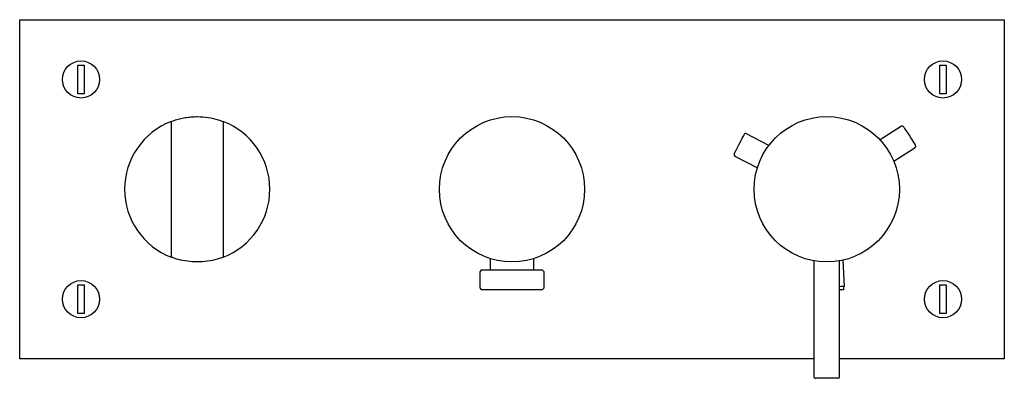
# Model space of a CAD drawing. Header units: millimetres. Extents: x 4089.868 to 4090.173, y 1944.014 to 1944.125.
import ezdxf

# ---------------------------------------------------------------- set-up
doc = ezdxf.new("R2010")
doc.units = ezdxf.units.MM
doc.layers.add('SANINDUSA', color=3, linetype='Continuous')

msp = doc.modelspace()

# ---------------------------------------------------------------- linework, layer by layer
at = {"layer": 'SANINDUSA'}
for p, q in [((4089.86803, 1944.01994), (4089.86803, 1944.12494)), ((4089.86803, 1944.12494), (4090.17303, 1944.12494)), ((4090.17303, 1944.12494), (4090.17303, 1944.01994)), ((4089.88603, 1944.11091), (4089.88803, 1944.11091)), ((4089.88603, 1944.10197), (4089.88603, 1944.11091)), ((4089.88803, 1944.11091), (4089.88803, 1944.10197)), ((4090.15303, 1944.11091), (4090.15503, 1944.11091)), ((4090.15303, 1944.10197), (4090.15303, 1944.11091)), ((4090.15503, 1944.11091), (4090.15503, 1944.10197)), ((4089.88803, 1944.10197), (4089.88603, 1944.10197)), ((4090.15503, 1944.10197), (4090.15303, 1944.10197)), ((4089.91503, 1944.05168), (4089.91503, 1944.0932)), ((4089.93103, 1944.0932), (4089.93103, 1944.05168)), ((4090.14115, 1944.09195), (4090.13456, 1944.08771)), ((4090.10011, 1944.08605), (4090.09314, 1944.08964)), ((4090.13878, 1944.08115), (4090.14537, 1944.08539)), ((4090.08957, 1944.0827), (4090.09655, 1944.07911)), ((4090.01378, 1944.05098), (4090.01378, 1944.04744)), ((4090.02728, 1944.04744), (4090.02728, 1944.05098)), ((4090.11402, 1944.0503), (4090.11401, 1944.01444)), ((4090.12201, 1944.01444), (4090.12202, 1944.0503)), ((4090.12349, 1944.04237), (4090.1231, 1944.05052)), ((4090.01103, 1944.04744), (4090.01053, 1944.04694)), ((4090.01053, 1944.04694), (4090.01053, 1944.04194)), ((4090.03003, 1944.04744), (4090.01103, 1944.04744)), ((4090.03053, 1944.04694), (4090.03003, 1944.04744)), ((4090.03053, 1944.04194), (4090.03053, 1944.04694)), ((4089.88603, 1944.04291), (4089.88803, 1944.04291)), ((4089.88603, 1944.03397), (4089.88603, 1944.04291)), ((4089.88803, 1944.04291), (4089.88803, 1944.03397)), ((4090.15303, 1944.04291), (4090.15503, 1944.04291)), ((4090.15303, 1944.03397), (4090.15303, 1944.04291)), ((4090.15503, 1944.04291), (4090.15503, 1944.03397)), ((4090.01053, 1944.04194), (4090.01103, 1944.04144)), ((4090.01103, 1944.04144), (4090.02053, 1944.04144)), ((4090.02053, 1944.04144), (4090.03003, 1944.04144)), ((4090.03003, 1944.04144), (4090.03053, 1944.04194)), ((4090.12333, 1944.04146), (4090.12329, 1944.04236)), ((4089.88803, 1944.03397), (4089.88603, 1944.03397)), ((4090.15503, 1944.03397), (4090.15303, 1944.03397)), ((4090.11401, 1944.01994), (4089.86803, 1944.01994)), ((4090.17303, 1944.01994), (4090.12201, 1944.01994))]:
    msp.add_line(p, q, dxfattribs=at)
at = {"layer": 'SANINDUSA', "flags": 128}
for points in [[(4090.14184, 1944.0918), (4090.14191, 1944.0917), (4090.14216, 1944.09131), (4090.14258, 1944.09066), (4090.14312, 1944.08982)], [(4090.0896, 1944.08385), (4090.08995, 1944.08452), (4090.09039, 1944.08539), (4090.0909, 1944.08637), (4090.0914, 1944.08735), (4090.09186, 1944.08823), (4090.09221, 1944.08891), (4090.09242, 1944.08932), (4090.09247, 1944.08942)], [(4090.14312, 1944.08982), (4090.14372, 1944.08889), (4090.14431, 1944.08796), (4090.14484, 1944.08715), (4090.14524, 1944.08652), (4090.14547, 1944.08616), (4090.14552, 1944.08609)], [(4090.08936, 1944.08337), (4090.0894, 1944.08346), (4090.0896, 1944.08385)], [(4090.12349, 1944.04237), (4090.12344, 1944.04236), (4090.12309, 1944.04235), (4090.12242, 1944.04232), (4090.12202, 1944.0423)], [(4090.12202, 1944.04139), (4090.12223, 1944.04141), (4090.12292, 1944.04144), (4090.12329, 1944.04146), (4090.12333, 1944.04146)], [(4090.12324, 1944.04135), (4090.12319, 1944.04135), (4090.12284, 1944.04133), (4090.12216, 1944.0413), (4090.12202, 1944.04129)], [(4090.12012, 1944.01394), (4090.1191, 1944.01394), (4090.11796, 1944.01394), (4090.11683, 1944.01394), (4090.11582, 1944.01394), (4090.11505, 1944.01394), (4090.1146, 1944.01394), (4090.11451, 1944.01394)], [(4090.12151, 1944.01394), (4090.12139, 1944.01394), (4090.12091, 1944.01394), (4090.12012, 1944.01394)]]:
    msp.add_lwpolyline(points, dxfattribs=at)
at = {"layer": 'SANINDUSA'}
for centre, radius in [((4089.88703, 1944.10644), 0.00575), ((4090.15403, 1944.10644), 0.00575), ((4090.02053, 1944.07244), 0.0225), ((4090.11803, 1944.07244), 0.0225), ((4089.88703, 1944.03844), 0.00575), ((4090.15403, 1944.03844), 0.00575)]:
    msp.add_circle(centre, radius, dxfattribs=at)
for centre, radius, start, end in [((4089.92303, 1944.07244), 0.0225, 110.8275, 249.1725), ((4089.92303, 1944.07244), 0.0225, 290.8275, 69.1725), ((4090.14142, 1944.09153), 0.0005, 32.7639, 122.7639), ((4090.09291, 1944.08919), 0.0005, 62.7639, 152.7639), ((4090.1451, 1944.08582), 0.0005, 302.7639, 32.7639), ((4090.0898, 1944.08315), 0.0005, 152.7639, 242.7639), ((4090.12323, 1944.04145), 0.0001, 272.7639, 2.7639), ((4090.11451, 1944.01444), 0.0005, 179.975, 269.975), ((4090.12151, 1944.01444), 0.0005, 269.975, 359.975)]:
    msp.add_arc(centre, radius, start, end, dxfattribs=at)
for points, knots in [([(4089.91505, 1944.09345), (4089.91521, 1944.09352), (4089.91575, 1944.09375), (4089.91708, 1944.09415), (4089.91878, 1944.09456), (4089.92064, 1944.09484), (4089.92207, 1944.09493), (4089.92403, 1944.09495), (4089.92651, 1944.09475), (4089.9293, 1944.09411), (4089.93053, 1944.09362), (4089.93101, 1944.09343)], [0, 0, 0, 0, 0.044722, 0.154179, 0.263576, 0.368636, 0.473646, 0.499747, 0.689874, 0.879557, 1, 1, 1, 1]), ([(4089.91503, 1944.0932), (4089.91503, 1944.09323), (4089.91503, 1944.0933), (4089.91503, 1944.09338), (4089.91503, 1944.09344), (4089.91503, 1944.09347), (4089.91503, 1944.09347), (4089.91503, 1944.09347)], [0, 0, 0, 0, 0.234466, 0.46923, 0.695173, 0.905967, 1, 1, 1, 1]), ([(4089.93103, 1944.09347), (4089.93103, 1944.09347), (4089.93103, 1944.09346), (4089.93103, 1944.09342), (4089.93103, 1944.09336), (4089.93103, 1944.09328), (4089.93103, 1944.09323), (4089.93103, 1944.0932)], [0, 0, 0, 0, 0.197195, 0.394236, 0.596678, 0.811733, 1, 1, 1, 1]), ([(4089.91503, 1944.05141), (4089.91503, 1944.05141), (4089.91503, 1944.05142), (4089.91503, 1944.05146), (4089.91503, 1944.05152), (4089.91503, 1944.0516), (4089.91503, 1944.05165), (4089.91503, 1944.05168)], [0, 0, 0, 0, 0.197196, 0.394236, 0.596674, 0.811733, 1, 1, 1, 1]), ([(4089.93103, 1944.05142), (4089.93097, 1944.05139), (4089.9304, 1944.05115), (4089.92852, 1944.05056), (4089.92555, 1944.05), (4089.92223, 1944.04988), (4089.91918, 1944.05021), (4089.91664, 1944.05082), (4089.91554, 1944.05124), (4089.91504, 1944.05143)], [0, 0, 0, 0, 0.023146, 0.194174, 0.373391, 0.542959, 0.702248, 0.864591, 1, 1, 1, 1]), ([(4089.93103, 1944.05168), (4089.93103, 1944.05165), (4089.93103, 1944.05158), (4089.93103, 1944.0515), (4089.93103, 1944.05144), (4089.93103, 1944.05141), (4089.93103, 1944.05141), (4089.93103, 1944.05141)], [0, 0, 0, 0, 0.234468, 0.469231, 0.695174, 0.905967, 1, 1, 1, 1])]:
    msp.add_open_spline(points, degree=3, knots=knots, dxfattribs=at)

doc.saveas('drawing.dxf')
